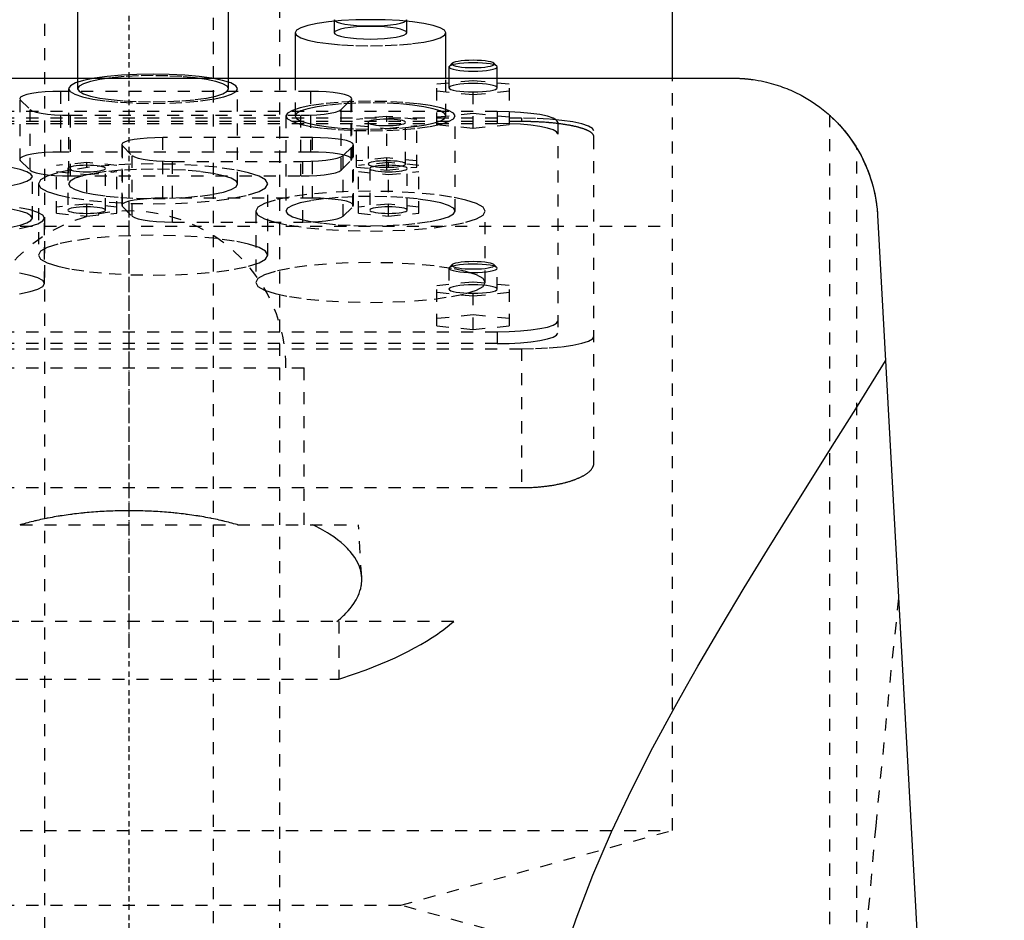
# Model space of a CAD drawing. Extents: x -120 to 120, y -1 to 900.
# Tile 10 of 11: x -9 to 72, y 702 to 776. Entities that reach past the tile are written whole.
import ezdxf

# ---------------------------------------------------------------- set-up
doc = ezdxf.new("R2010")
doc.units = 0
doc.linetypes.add('CENTER', pattern=[1.5, 0.45, -0.5, 0.05, -0.5])
doc.linetypes.add('DASHED', pattern=[2, 1, -1])
for name, color, linetype in [('AM_0', 7, 'CONTINUOUS'), ('AM_3', 7, 'DASHED'), ('AM_7', 7, 'CENTER')]:
    doc.layers.add(name, color=color, linetype=linetype)

msp = doc.modelspace()

# ---------------------------------------------------------------- linework, layer by layer
at = {"layer": 'AM_0', "color": 7, "linetype": 'CONTINUOUS'}
for p, q in [((45, 771.5), (45, 809.3)), ((-4.25, 777.519), (-4.25, 771.5)), ((8.25, 771.5), (8.25, 777.519)), ((17, 776.345), (17, 776.214)), ((23, 776.214), (23, 776.345)), ((13.75, 775.262), (13.75, 771.5)), ((26.25, 771.5), (26.25, 775.262)), ((26.531, 772.493), (26.5, 772.432)), ((26.5, 772.432), (26.5, 771.5)), ((26.777, 772.732), (26.531, 772.493)), ((30.469, 772.493), (30.223, 772.732)), ((30.5, 771.5), (30.5, 772.432)), ((-50, 771.5), (50, 771.5)), ((61.982, 760.16), (72.484, 569.6))]:
    msp.add_line(p, q, dxfattribs=at)
for points in [[(26.25, 775.262), (26.13, 775.474), (25.774, 775.677), (25.197, 775.865), (24.419, 776.03), (23.472, 776.165), (22.392, 776.265), (21.219, 776.327), (20, 776.347), (18.781, 776.327), (17.608, 776.265), (16.528, 776.165), (15.581, 776.03), (14.803, 775.865), (14.226, 775.677), (13.87, 775.474), (13.75, 775.262)], [(28.5, 772.982), (28.154, 772.976), (27.821, 772.959), (27.516, 772.93), (27.249, 772.891), (27.032, 772.844), (26.872, 772.79), (26.777, 772.732)], [(30.223, 772.732), (30.128, 772.79), (29.968, 772.844), (29.751, 772.891), (29.484, 772.93), (29.179, 772.959), (28.846, 772.976), (28.5, 772.982)], [(28.5, 772.78), (28.104, 772.773), (27.725, 772.752), (27.375, 772.719), (27.07, 772.675), (26.822, 772.621), (26.64, 772.56), (26.531, 772.493)], [(30.5, 772.432), (30.462, 772.5), (30.348, 772.565), (30.163, 772.625), (29.914, 772.678), (29.611, 772.721), (29.265, 772.753), (28.89, 772.773), (28.5, 772.78)], [(6.865, 771.5), (5.814, 771.645), (4.624, 771.752), (3.336, 771.819), (2, 771.841), (0.664, 771.819), (-0.624, 771.752), (-1.814, 771.645), (-2.865, 771.5)]]:
    msp.add_lwpolyline(points, dxfattribs=at)
for points in [[(50, 771.5, 0), (50.025, 771.5, 0), (50.075, 771.5, 0), (50.125, 771.499, 0), (50.15, 771.499, 0), (50.175, 771.499, 0), (50.225, 771.498, 0), (50.275, 771.497, 0), (50.324, 771.496, 0), (50.374, 771.494, 0), (50.424, 771.493, 0), (50.449, 771.492, 0), (50.473, 771.491, 0), (50.523, 771.489, 0), (50.572, 771.486, 0), (50.622, 771.484, 0), (50.671, 771.481, 0), (50.72, 771.478, 0), (50.744, 771.477, 0), (50.769, 771.475, 0), (50.817, 771.472, 0), (50.866, 771.469, 0), (50.89, 771.467, 0), (50.914, 771.465, 0), (50.962, 771.461, 0), (51.01, 771.457, 0), (51.034, 771.455, 0), (51.058, 771.453, 0), (51.106, 771.449, 0), (51.153, 771.444, 0), (51.2, 771.44, 0), (51.247, 771.435, 0), (51.293, 771.43, 0), (51.317, 771.428, 0), (51.34, 771.425, 0), (51.386, 771.42, 0), (51.432, 771.414, 0), (51.478, 771.409, 0), (51.523, 771.403, 0), (51.568, 771.397, 0), (51.59, 771.394, 0), (51.613, 771.391, 0), (51.657, 771.385, 0), (51.701, 771.379, 0), (51.854, 771.356, 0), (52.106, 771.314, 0), (52.346, 771.268, 0), (52.462, 771.245, 0), (52.573, 771.221, 0), (52.786, 771.172, 0), (52.99, 771.122, 0), (53.189, 771.069, 0), (53.383, 771.013, 0), (53.573, 770.956, 0), (53.666, 770.926, 0), (53.759, 770.896, 0), (53.942, 770.834, 0), (54.121, 770.77, 0), (54.209, 770.738, 0), (54.296, 770.705, 0), (54.469, 770.637, 0), (54.638, 770.568, 0), (54.721, 770.532, 0), (54.804, 770.497, 0), (54.967, 770.424, 0), (55.127, 770.35, 0), (55.663, 770.08, 0), (56.494, 769.591, 0), (57.217, 769.087, 0), (57.89, 768.541, 0), (58.525, 767.945, 0), (58.827, 767.629, 0), (59.119, 767.3, 0), (59.669, 766.607, 0), (60.172, 765.867, 0), (60.622, 765.083, 0), (61.016, 764.258, 0), (61.35, 763.396, 0), (61.493, 762.953, 0), (61.618, 762.502, 0), (61.818, 761.58, 0), (61.946, 760.638, 0), (61.982, 760.16, 0)], [(58, 768.444, 0), (58.002, 768.442, 0), (58.019, 768.427, 0), (58.053, 768.397, 0), (58.077, 768.375, 0), (58.105, 768.349, 0), (58.175, 768.284, 0), (58.263, 768.202, 0), (58.366, 768.103, 0), (58.485, 767.986, 0), (58.617, 767.852, 0), (58.687, 767.779, 0), (58.759, 767.702, 0), (58.91, 767.538, 0), (59.067, 767.36, 0), (59.237, 767.16, 0), (59.419, 766.935, 0), (59.609, 766.688, 0), (59.706, 766.557, 0), (59.802, 766.422, 0), (59.993, 766.143, 0), (60.178, 765.857, 0), (60.267, 765.713, 0)], [(60.267, 765.713, 0), (60.35, 765.572, 0), (60.511, 765.289, 0), (60.665, 765.001, 0), (60.738, 764.856, 0), (60.81, 764.709, 0), (60.948, 764.414, 0), (61.077, 764.115, 0), (61.199, 763.812, 0), (61.312, 763.506, 0), (61.416, 763.197, 0), (61.465, 763.042, 0), (61.512, 762.886, 0), (61.6, 762.572, 0), (61.679, 762.255, 0), (61.75, 761.937, 0), (61.812, 761.617, 0), (61.865, 761.295, 0), (61.888, 761.134, 0), (61.909, 760.972, 0), (61.945, 760.648, 0), (61.972, 760.323, 0), (61.982, 760.16, 0)], [(36.41, 700.014, 0), (37.036, 701.859, 0), (38.423, 705.5, 0), (39.965, 709.079, 0), (41.63, 712.599, 0), (43.392, 716.06, 0), (45.227, 719.464, 0), (46.165, 721.143, 0), (47.112, 722.808, 0), (49.027, 726.088, 0), (50.953, 729.298, 0), (52.872, 732.435, 0), (54.769, 735.491, 0), (56.627, 738.461, 0), (57.538, 739.912, 0), (58.435, 741.339, 0), (60.178, 744.119, 0), (61.845, 746.794, 0), (62.647, 748.09, 0)]]:
    msp.add_polyline3d(points, dxfattribs=at)
at = {"layer": 'AM_3', "color": 6, "linetype": 'DASHED'}
for p, q in [((-7, 874), (-7, 355.5)), ((7, 355.5), (7, 874)), ((12.5, 396.5), (12.5, 858.5)), ((17, 776.214), (17, 775.262)), ((23, 775.262), (23, 776.214)), ((-4.25, 771.5), (-4.25, 770.625)), ((8.25, 770.625), (8.25, 771.5)), ((13.75, 771.5), (13.75, 768.369)), ((25.5, 771.019), (28.5, 771.32)), ((26.25, 768.369), (26.25, 771.5)), ((26.5, 771.5), (26.5, 770.709)), ((28.5, 771.32), (31.5, 771.019)), ((28.5, 767.359), (28.5, 771.32)), ((30.5, 770.709), (30.5, 771.5)), ((45, 759.25), (45, 771.5)), ((-5, 770.625), (-5, 762.747)), ((9, 762.747), (9, 770.625)), ((25.5, 767.66), (25.5, 771.019)), ((31.5, 767.66), (31.5, 771.019)), ((-8.996, 764.689), (-8.996, 769.711)), ((-8.996, 769.711), (-8.185, 768.912)), ((-5.648, 765.382), (-5.648, 770.404)), ((15.048, 770.404), (-5.648, 770.404)), ((15.048, 765.382), (15.048, 770.404)), ((17.585, 768.912), (18.396, 769.711)), ((18.396, 764.689), (18.396, 769.711)), ((18.448, 764.791), (18.448, 769.814)), ((28.5, 770.117), (25.5, 770.417)), ((31.5, 770.417), (28.5, 770.117)), ((-8.185, 763.89), (-8.185, 768.912)), ((17.585, 763.89), (17.585, 768.912)), ((32.5, 768.182), (-32.5, 768.182)), ((30.5, 768.733), (-30.5, 768.733)), ((-4.837, 768.425), (14.237, 768.425)), ((-4.837, 763.402), (-4.837, 768.425)), ((13, 768.369), (13, 760.49)), ((14.237, 763.402), (14.237, 768.425)), ((21.35, 768.34), (18.85, 768.089)), ((18.85, 764.141), (18.85, 768.089)), ((21.35, 763.891), (21.35, 768.34)), ((23.85, 768.089), (21.35, 768.34)), ((23.85, 764.141), (23.85, 768.089)), ((28.5, 768.563), (25.5, 768.262)), ((27, 760.49), (27, 768.369)), ((31.5, 768.262), (28.5, 768.563)), ((30.5, 768.733), (30.5, 767.748)), ((32.5, 768.182), (32.5, 767.91)), ((58, 768.444), (58, 569.6)), ((32.5, 767.91), (-32.5, 767.91)), ((-30.5, 767.748), (30.5, 767.748)), ((18.85, 767.588), (21.35, 767.337)), ((19.8, 767.839), (19.8, 764.392)), ((21.35, 767.337), (23.85, 767.588)), ((22.9, 764.392), (22.9, 767.839)), ((25.5, 767.66), (28.5, 767.359)), ((28.5, 767.359), (31.5, 767.66)), ((35.5, 767.865), (35.5, 750.383)), ((2.802, 761.561), (2.802, 766.584)), ((15.198, 766.584), (2.802, 766.584)), ((15.198, 761.561), (15.198, 766.584)), ((38.5, 739.634), (38.5, 767.14)), ((-0.598, 765.994), (-0.598, 760.971)), ((-0.546, 760.868), (-0.546, 765.891)), ((-0.546, 765.891), (0.265, 765.092)), ((17.735, 765.092), (18.546, 765.891)), ((18.546, 760.868), (18.546, 765.891)), ((18.598, 760.971), (18.598, 765.994)), ((60.267, 569.6), (60.267, 765.713)), ((15.048, 765.382), (-5.648, 765.382)), ((0.265, 760.07), (0.265, 765.092)), ((17.735, 760.07), (17.735, 765.092)), ((21.35, 764.893), (18.85, 764.642)), ((23.85, 764.642), (21.35, 764.893)), ((-8.996, 764.689), (-8.185, 763.89)), ((-3.5, 764.52), (-6, 764.269)), ((-6, 760.321), (-6, 764.269)), ((-5.05, 764.018), (-5.05, 760.572)), ((-3.5, 760.07), (-3.5, 764.52)), ((-1, 764.269), (-3.5, 764.52)), ((-1.95, 760.572), (-1.95, 764.018)), ((-1, 760.321), (-1, 764.269)), ((3.613, 764.604), (14.387, 764.604)), ((3.613, 759.582), (3.613, 764.604)), ((14.387, 759.582), (14.387, 764.604)), ((17.585, 763.89), (18.396, 764.689)), ((18.85, 764.141), (21.35, 763.891)), ((21.5, 764.52), (19, 764.269)), ((19, 760.321), (19, 764.269)), ((19.95, 764.018), (19.95, 760.572)), ((21.35, 763.891), (23.85, 764.141)), ((21.5, 760.07), (21.5, 764.52)), ((24, 764.269), (21.5, 764.52)), ((23.05, 760.572), (23.05, 764.018)), ((24, 760.321), (24, 764.269)), ((-8, 759.91), (-8, 763.357)), ((-6, 763.768), (-3.5, 763.517)), ((-4.837, 763.402), (14.237, 763.402)), ((-3.5, 763.517), (-1, 763.768)), ((19, 763.768), (21.5, 763.517)), ((21.5, 763.517), (24, 763.768)), ((-7.5, 762.747), (-7.5, 756.838)), ((11.5, 756.838), (11.5, 762.747)), ((15.198, 761.561), (2.802, 761.561)), ((-3.5, 761.073), (-6, 760.822)), ((-1, 760.822), (-3.5, 761.073)), ((-0.546, 760.868), (0.265, 760.07)), ((17.735, 760.07), (18.546, 760.868)), ((21.5, 761.073), (19, 760.822)), ((24, 760.822), (21.5, 761.073)), ((-7, 754.494), (-7, 759.91)), ((-6, 760.321), (-3.5, 760.07)), ((-3.5, 760.07), (-1, 760.321)), ((10.5, 760.49), (10.5, 754.581)), ((19, 760.321), (21.5, 760.07)), ((21.5, 760.07), (24, 760.321)), ((29.5, 754.581), (29.5, 760.49)), ((-45, 759.25), (45, 759.25)), ((-45, 759.25), (0, 759.25)), ((3.613, 759.582), (14.387, 759.582)), ((45, 709.2), (45, 759.25)), ((26.531, 755.817), (26.506, 755.783)), ((26.777, 756.056), (26.531, 755.817)), ((30.469, 755.817), (30.223, 756.056)), ((26.506, 755.783), (26.5, 755.756)), ((26.5, 755.756), (26.5, 754.032)), ((30.5, 754.032), (30.5, 755.756)), ((25.5, 754.342), (28.5, 754.643)), ((25.5, 750.99), (25.5, 754.342)), ((28.5, 754.643), (31.5, 754.342)), ((28.5, 750.689), (28.5, 754.643)), ((31.5, 750.99), (31.5, 754.342)), ((28.5, 753.44), (25.5, 753.741)), ((31.5, 753.741), (28.5, 753.44)), ((28.5, 751.892), (25.5, 751.591)), ((31.5, 751.591), (28.5, 751.892)), ((25.5, 750.99), (28.5, 750.689)), ((28.5, 750.689), (31.5, 750.99)), ((-30.5, 750.5), (30.5, 750.5)), ((30.5, 750.5), (30.5, 749.515)), ((30.5, 749.515), (-30.5, 749.515)), ((-32.5, 749.081), (32.5, 749.081)), ((32.5, 749.081), (32.5, 737.586)), ((-14.5, 747.5), (14.5, 747.5)), ((14.5, 734.5), (14.5, 747.5)), ((-32.5, 737.586), (32.5, 737.586)), ((-19, 734.5), (19, 734.5)), ((19.272, 730.154), (19, 734.5)), ((26.891, 726.5), (-26.891, 726.5)), ((17.375, 726.5), (17.375, 721.733)), ((-17.375, 721.733), (17.375, 721.733)), ((-45, 709.2), (45, 709.2)), ((22.5, 703), (45, 709.2)), ((-22.5, 703), (22.5, 703)), ((45, 696.8), (22.5, 703))]:
    msp.add_line(p, q, dxfattribs=at)
for points in [[(17, 776.345), (17.058, 776.244), (17.228, 776.146), (17.506, 776.056), (17.879, 775.977), (18.333, 775.912), (18.852, 775.864), (19.415, 775.835), (20, 775.825), (20.585, 775.835), (21.148, 775.864), (21.667, 775.912), (22.121, 775.977), (22.494, 776.056), (22.772, 776.146), (22.942, 776.244), (23, 776.345)], [(13.75, 775.262), (13.87, 775.05), (14.226, 774.847), (14.803, 774.659), (15.581, 774.495), (16.528, 774.36), (17.608, 774.259), (18.781, 774.198), (20, 774.177), (21.219, 774.198), (22.392, 774.259), (23.472, 774.36), (24.419, 774.495), (25.197, 774.659), (25.774, 774.847), (26.13, 775.05), (26.25, 775.262)], [(26.5, 772.432), (26.538, 772.364), (26.652, 772.299), (26.837, 772.239), (27.086, 772.187), (27.389, 772.143), (27.735, 772.111), (28.11, 772.092), (28.5, 772.085), (28.89, 772.092), (29.265, 772.111), (29.611, 772.143), (29.914, 772.187), (30.163, 772.239), (30.348, 772.299), (30.462, 772.364), (30.5, 772.432)], [(26.777, 772.732), (26.75, 772.673), (26.789, 772.615), (26.892, 772.559), (27.055, 772.507), (27.273, 772.462), (27.537, 772.425), (27.837, 772.397), (28.162, 772.38), (28.5, 772.375), (28.838, 772.38), (29.163, 772.397), (29.463, 772.425), (29.727, 772.462), (29.945, 772.507), (30.108, 772.559), (30.211, 772.615), (30.25, 772.673), (30.223, 772.732)], [(-2.865, 771.5), (-3.759, 771.316), (-4.429, 771.107), (-4.848, 770.878), (-5, 770.639), (-4.879, 770.4), (-4.49, 770.17), (-3.848, 769.957), (-2.978, 769.771), (-1.914, 769.618), (-0.697, 769.504), (0.625, 769.434), (2, 769.41), (3.375, 769.434), (4.697, 769.504), (5.914, 769.618), (6.978, 769.771), (7.848, 769.957), (8.49, 770.17), (8.879, 770.4), (9, 770.639), (8.848, 770.878), (8.429, 771.107), (7.759, 771.316), (6.865, 771.5)], [(28.5, 771.056), (28.11, 771.049), (27.735, 771.03), (27.389, 770.998), (27.086, 770.954), (26.837, 770.902), (26.652, 770.842), (26.538, 770.777), (26.5, 770.709), (26.538, 770.641), (26.652, 770.576), (26.837, 770.516), (27.086, 770.463), (27.389, 770.42), (27.735, 770.388), (28.11, 770.368), (28.5, 770.362), (28.89, 770.368), (29.265, 770.388), (29.611, 770.42), (29.914, 770.463), (30.163, 770.516), (30.348, 770.576), (30.462, 770.641), (30.5, 770.709)], [(30.5, 770.709), (30.462, 770.777), (30.348, 770.842), (30.163, 770.902), (29.914, 770.954), (29.611, 770.998), (29.265, 771.03), (28.89, 771.049), (28.5, 771.056)], [(-5.648, 770.404), (-6.303, 770.393), (-6.934, 770.36), (-7.516, 770.307), (-8.029, 770.235), (-8.452, 770.148), (-8.77, 770.048), (-8.971, 769.939), (-9.047, 769.825), (-8.996, 769.711)], [(18.396, 769.711), (18.447, 769.825), (18.371, 769.939), (18.17, 770.048), (17.852, 770.148), (17.429, 770.235), (16.916, 770.307), (16.334, 770.36), (15.703, 770.393), (15.048, 770.404)], [(-8.185, 768.912), (-8.002, 768.799), (-7.693, 768.695), (-7.271, 768.603), (-6.752, 768.527), (-6.158, 768.471), (-5.511, 768.436), (-4.837, 768.425)], [(14.237, 768.425), (14.911, 768.436), (15.558, 768.471), (16.152, 768.527), (16.671, 768.603), (17.093, 768.695), (17.402, 768.799), (17.585, 768.912)], [(19.889, 767.749), (20.019, 767.701), (20.201, 767.658), (20.429, 767.622), (20.692, 767.595), (20.981, 767.577), (21.285, 767.57), (21.591, 767.573), (21.887, 767.586), (22.163, 767.61), (22.407, 767.642), (22.609, 767.682), (22.763, 767.728), (22.861, 767.778), (22.899, 767.831), (22.878, 767.884), (22.796, 767.936), (22.658, 767.983), (22.469, 768.025), (22.236, 768.06), (21.968, 768.086), (21.676, 768.102), (21.372, 768.108), (21.066, 768.103), (20.772, 768.088), (20.5, 768.064), (20.262, 768.03), (20.066, 767.989), (19.92, 767.943), (19.83, 767.892), (19.8, 767.839)], [(35.5, 767.865), (35.404, 768.034), (35.119, 768.197), (34.657, 768.347), (34.036, 768.479), (33.278, 768.587), (32.413, 768.667), (31.475, 768.716), (30.5, 768.733)], [(38.5, 767.14), (38.385, 767.344), (38.043, 767.539), (37.489, 767.719), (36.743, 767.877), (35.833, 768.007), (34.796, 768.103), (33.671, 768.162), (32.5, 768.182)], [(19.8, 767.839), (19.822, 767.793), (19.889, 767.749)], [(35.5, 766.88), (35.404, 767.049), (35.119, 767.212), (34.657, 767.362), (34.036, 767.494), (33.278, 767.602), (32.413, 767.682), (31.475, 767.732), (30.5, 767.748)], [(2.802, 766.584), (2.147, 766.573), (1.516, 766.54), (0.934, 766.487), (0.421, 766.415), (-0.002, 766.327), (-0.32, 766.227), (-0.521, 766.118), (-0.597, 766.005), (-0.546, 765.891)], [(18.546, 765.891), (18.597, 766.005), (18.521, 766.118), (18.32, 766.227), (18.002, 766.327), (17.579, 766.415), (17.066, 766.487), (16.484, 766.54), (15.853, 766.573), (15.198, 766.584)], [(-5.648, 765.382), (-6.303, 765.371), (-6.934, 765.338), (-7.516, 765.285), (-8.029, 765.213), (-8.452, 765.125), (-8.77, 765.025), (-8.971, 764.916), (-9.047, 764.803), (-8.996, 764.689)], [(0.265, 765.092), (0.448, 764.979), (0.757, 764.874), (1.179, 764.782), (1.698, 764.707), (2.292, 764.651), (2.939, 764.616), (3.613, 764.604)], [(14.387, 764.604), (15.061, 764.616), (15.708, 764.651), (16.302, 764.707), (16.821, 764.782), (17.243, 764.874), (17.552, 764.979), (17.735, 765.092)], [(18.396, 764.689), (18.447, 764.803), (18.371, 764.916), (18.17, 765.025), (17.852, 765.125), (17.429, 765.213), (16.916, 765.285), (16.334, 765.338), (15.703, 765.371), (15.048, 765.382)], [(-9.757, 762.62), (-9.011, 762.778), (-8.457, 762.958), (-8.115, 763.154), (-8, 763.357), (-8.115, 763.56), (-8.457, 763.756), (-9.011, 763.936), (-9.757, 764.094)], [(-8.185, 763.89), (-8.002, 763.777), (-7.693, 763.672), (-7.271, 763.58), (-6.752, 763.505), (-6.158, 763.448), (-5.511, 763.414), (-4.837, 763.402)], [(14.237, 763.402), (14.911, 763.414), (15.558, 763.448), (16.152, 763.505), (16.671, 763.58), (17.093, 763.672), (17.402, 763.777), (17.585, 763.89)], [(2.802, 761.561), (2.147, 761.55), (1.516, 761.518), (0.934, 761.464), (0.421, 761.392), (-0.002, 761.305), (-0.32, 761.205), (-0.521, 761.096), (-0.597, 760.982), (-0.546, 760.868)], [(18.546, 760.868), (18.597, 760.982), (18.521, 761.096), (18.32, 761.205), (18.002, 761.305), (17.579, 761.392), (17.066, 761.464), (16.484, 761.518), (15.853, 761.55), (15.198, 761.561)], [(-9.05, 759.051), (-8.18, 759.235), (-7.533, 759.445), (-7.135, 759.673), (-7, 759.91), (-7.135, 760.147), (-7.533, 760.375), (-8.18, 760.586), (-9.05, 760.77)], [(-9.757, 759.173), (-9.011, 759.331), (-8.457, 759.511), (-8.115, 759.707), (-8, 759.91), (-8.115, 760.113), (-8.457, 760.309), (-9.011, 760.489), (-9.757, 760.647)], [(0.265, 760.07), (0.448, 759.957), (0.757, 759.852), (1.179, 759.76), (1.698, 759.684), (2.292, 759.628), (2.939, 759.594), (3.613, 759.582)], [(14.387, 759.582), (15.061, 759.594), (15.708, 759.628), (16.302, 759.684), (16.821, 759.76), (17.243, 759.852), (17.552, 759.957), (17.735, 760.07)], [(30.5, 755.756), (30.461, 755.824), (30.346, 755.889), (30.159, 755.95), (29.907, 756.003), (29.601, 756.046), (29.251, 756.078), (28.873, 756.097), (28.48, 756.103), (28.087, 756.096), (27.711, 756.075), (27.366, 756.042), (27.064, 755.998), (26.819, 755.944), (26.639, 755.883), (26.531, 755.817)], [(26.777, 756.056), (26.75, 755.996), (26.79, 755.937), (26.895, 755.881), (27.061, 755.829), (27.282, 755.784), (27.549, 755.747), (27.853, 755.72), (28.181, 755.703), (28.521, 755.698), (28.861, 755.705), (29.187, 755.722), (29.487, 755.751), (29.749, 755.789), (29.963, 755.835), (30.122, 755.888), (30.219, 755.945), (30.25, 756.004), (30.215, 756.063), (30.114, 756.12), (29.951, 756.172), (29.734, 756.217), (29.469, 756.255), (29.167, 756.283), (28.84, 756.3), (28.5, 756.306)], [(28.5, 756.306), (28.154, 756.3), (27.821, 756.282), (27.516, 756.253), (27.249, 756.214), (27.032, 756.167), (26.872, 756.114), (26.777, 756.056)], [(-9.05, 753.634), (-8.18, 753.819), (-7.533, 754.029), (-7.135, 754.257), (-7, 754.494), (-7.135, 754.731), (-7.533, 754.959), (-8.18, 755.169), (-9.05, 755.353)], [(26.5, 755.756), (26.538, 755.688), (26.652, 755.623), (26.837, 755.563), (27.086, 755.51), (27.389, 755.467), (27.735, 755.435), (28.11, 755.415), (28.5, 755.408), (28.89, 755.415), (29.265, 755.435), (29.611, 755.467), (29.914, 755.51), (30.163, 755.563), (30.348, 755.623), (30.462, 755.688), (30.5, 755.756)], [(30.5, 750.5), (31.475, 750.517), (32.413, 750.566), (33.278, 750.646), (34.036, 750.754), (34.657, 750.886), (35.119, 751.036), (35.404, 751.199), (35.5, 751.368)], [(30.5, 749.515), (31.475, 749.532), (32.413, 749.581), (33.278, 749.662), (34.036, 749.769), (34.657, 749.901), (35.119, 750.051), (35.404, 750.214), (35.5, 750.383)], [(32.5, 749.081), (33.671, 749.101), (34.796, 749.16), (35.833, 749.257), (36.743, 749.386), (37.489, 749.544), (38.043, 749.724), (38.385, 749.92), (38.5, 750.123)]]:
    msp.add_lwpolyline(points, dxfattribs=at)
for points in [[(17, 775.262), (17.058, 775.161), (17.228, 775.063), (17.506, 774.973), (17.879, 774.894), (18.333, 774.829), (18.852, 774.781), (19.415, 774.751), (20, 774.741), (20.585, 774.751), (21.148, 774.781), (21.667, 774.829), (22.121, 774.894), (22.494, 774.973), (22.772, 775.063), (22.942, 775.161), (23, 775.262), (22.942, 775.364), (22.772, 775.462), (22.494, 775.552), (22.121, 775.631), (21.667, 775.695), (21.148, 775.743), (20.585, 775.773), (20, 775.783), (19.415, 775.773), (18.852, 775.743), (18.333, 775.695), (17.879, 775.631), (17.506, 775.552), (17.228, 775.462), (17.058, 775.364)], [(-4.25, 770.625), (-4.13, 770.414), (-3.774, 770.21), (-3.197, 770.023), (-2.419, 769.858), (-1.472, 769.723), (-0.392, 769.623), (0.781, 769.561), (2, 769.54), (3.219, 769.561), (4.392, 769.623), (5.472, 769.723), (6.419, 769.858), (7.197, 770.023), (7.774, 770.21), (8.13, 770.414), (8.25, 770.625), (8.13, 770.837), (7.774, 771.041), (7.197, 771.228), (6.419, 771.393), (5.472, 771.528), (4.392, 771.628), (3.219, 771.69), (2, 771.711), (0.781, 771.69), (-0.392, 771.628), (-1.472, 771.528), (-2.419, 771.393), (-3.197, 771.228), (-3.774, 771.041), (-4.13, 770.837)], [(13, 768.369), (13.135, 768.131), (13.533, 767.903), (14.18, 767.693), (15.05, 767.509), (16.111, 767.358), (17.321, 767.245), (18.634, 767.176), (20, 767.153), (21.366, 767.176), (22.679, 767.245), (23.889, 767.358), (24.95, 767.509), (25.82, 767.693), (26.467, 767.903), (26.865, 768.131), (27, 768.369), (26.865, 768.606), (26.467, 768.834), (25.82, 769.044), (24.95, 769.228), (23.889, 769.379), (22.679, 769.492), (21.366, 769.561), (20, 769.584), (18.634, 769.561), (17.321, 769.492), (16.111, 769.379), (15.05, 769.228), (14.18, 769.044), (13.533, 768.834), (13.135, 768.606)], [(13.75, 768.369), (13.87, 768.157), (14.226, 767.953), (14.803, 767.766), (15.581, 767.601), (16.528, 767.466), (17.608, 767.366), (18.781, 767.304), (20, 767.283), (21.219, 767.304), (22.392, 767.366), (23.472, 767.466), (24.419, 767.601), (25.197, 767.766), (25.774, 767.953), (26.13, 768.157), (26.25, 768.369), (26.13, 768.58), (25.774, 768.784), (25.197, 768.971), (24.419, 769.136), (23.472, 769.271), (22.392, 769.371), (21.219, 769.433), (20, 769.454), (18.781, 769.433), (17.608, 769.371), (16.528, 769.271), (15.581, 769.136), (14.803, 768.971), (14.226, 768.784), (13.87, 768.58)], [(-7.5, 762.747), (-7.317, 762.425), (-6.777, 762.116), (-5.899, 761.831), (-4.718, 761.581), (-3.278, 761.375), (-1.635, 761.223), (0.147, 761.129), (2, 761.097), (3.853, 761.129), (5.635, 761.223), (7.278, 761.375), (8.718, 761.581), (9.899, 761.831), (10.777, 762.116), (11.317, 762.425), (11.5, 762.747), (11.317, 763.069), (10.777, 763.378), (9.899, 763.664), (8.718, 763.914), (7.278, 764.119), (5.635, 764.271), (3.853, 764.365), (2, 764.397), (0.147, 764.365), (-1.635, 764.271), (-3.278, 764.119), (-4.718, 763.914), (-5.899, 763.664), (-6.777, 763.378), (-7.317, 763.069)], [(-1.95, 764.018), (-1.98, 764.071), (-2.068, 764.121), (-2.211, 764.168), (-2.404, 764.209), (-2.639, 764.242), (-2.907, 764.267), (-3.198, 764.282), (-3.5, 764.288), (-3.802, 764.282), (-4.093, 764.267), (-4.361, 764.242), (-4.596, 764.209), (-4.789, 764.168), (-4.932, 764.121), (-5.02, 764.071), (-5.05, 764.018), (-5.02, 763.966), (-4.932, 763.915), (-4.789, 763.869), (-4.596, 763.828), (-4.361, 763.795), (-4.093, 763.77), (-3.802, 763.754), (-3.5, 763.749), (-3.198, 763.754), (-2.907, 763.77), (-2.639, 763.795), (-2.404, 763.828), (-2.211, 763.869), (-2.068, 763.915), (-1.98, 763.966)], [(-5, 762.747), (-4.865, 762.51), (-4.467, 762.282), (-3.82, 762.072), (-2.95, 761.888), (-1.889, 761.736), (-0.679, 761.624), (0.634, 761.555), (2, 761.531), (3.366, 761.555), (4.679, 761.624), (5.889, 761.736), (6.95, 761.888), (7.82, 762.072), (8.467, 762.282), (8.865, 762.51), (9, 762.747), (8.865, 762.984), (8.467, 763.212), (7.82, 763.422), (6.95, 763.607), (5.889, 763.758), (4.679, 763.87), (3.366, 763.939), (2, 763.963), (0.634, 763.939), (-0.679, 763.87), (-1.889, 763.758), (-2.95, 763.607), (-3.82, 763.422), (-4.467, 763.212), (-4.865, 762.984)], [(22.9, 764.392), (22.87, 764.444), (22.782, 764.495), (22.639, 764.541), (22.446, 764.582), (22.211, 764.616), (21.943, 764.641), (21.652, 764.656), (21.35, 764.661), (21.048, 764.656), (20.757, 764.641), (20.489, 764.616), (20.254, 764.582), (20.061, 764.541), (19.918, 764.495), (19.83, 764.444), (19.8, 764.392), (19.83, 764.339), (19.918, 764.289), (20.061, 764.242), (20.254, 764.202), (20.489, 764.168), (20.757, 764.143), (21.048, 764.128), (21.35, 764.123), (21.652, 764.128), (21.943, 764.143), (22.211, 764.168), (22.446, 764.202), (22.639, 764.242), (22.782, 764.289), (22.87, 764.339)], [(23.05, 764.018), (23.02, 764.071), (22.932, 764.121), (22.789, 764.168), (22.596, 764.209), (22.361, 764.242), (22.093, 764.267), (21.802, 764.282), (21.5, 764.288), (21.198, 764.282), (20.907, 764.267), (20.639, 764.242), (20.404, 764.209), (20.211, 764.168), (20.068, 764.121), (19.98, 764.071), (19.95, 764.018), (19.98, 763.966), (20.068, 763.915), (20.211, 763.869), (20.404, 763.828), (20.639, 763.795), (20.907, 763.77), (21.198, 763.754), (21.5, 763.749), (21.802, 763.754), (22.093, 763.77), (22.361, 763.795), (22.596, 763.828), (22.789, 763.869), (22.932, 763.915), (23.02, 763.966)], [(10.5, 760.49), (10.683, 760.168), (11.223, 759.859), (12.101, 759.574), (13.282, 759.324), (14.722, 759.118), (16.365, 758.966), (18.147, 758.872), (20, 758.84), (21.853, 758.872), (23.635, 758.966), (25.278, 759.118), (26.718, 759.324), (27.899, 759.574), (28.777, 759.859), (29.317, 760.168), (29.5, 760.49), (29.317, 760.812), (28.777, 761.121), (27.899, 761.407), (26.718, 761.657), (25.278, 761.862), (23.635, 762.014), (21.853, 762.108), (20, 762.14), (18.147, 762.108), (16.365, 762.014), (14.722, 761.862), (13.282, 761.657), (12.101, 761.407), (11.223, 761.121), (10.683, 760.812)], [(13, 760.49), (13.135, 760.253), (13.533, 760.025), (14.18, 759.815), (15.05, 759.631), (16.111, 759.479), (17.321, 759.367), (18.634, 759.298), (20, 759.275), (21.366, 759.298), (22.679, 759.367), (23.889, 759.479), (24.95, 759.631), (25.82, 759.815), (26.467, 760.025), (26.865, 760.253), (27, 760.49), (26.865, 760.727), (26.467, 760.955), (25.82, 761.165), (24.95, 761.35), (23.889, 761.501), (22.679, 761.613), (21.366, 761.682), (20, 761.706), (18.634, 761.682), (17.321, 761.613), (16.111, 761.501), (15.05, 761.35), (14.18, 761.165), (13.533, 760.955), (13.135, 760.727)], [(-1.95, 760.572), (-1.98, 760.624), (-2.068, 760.675), (-2.211, 760.721), (-2.404, 760.762), (-2.639, 760.795), (-2.907, 760.82), (-3.198, 760.836), (-3.5, 760.841), (-3.802, 760.836), (-4.093, 760.82), (-4.361, 760.795), (-4.596, 760.762), (-4.789, 760.721), (-4.932, 760.675), (-5.02, 760.624), (-5.05, 760.572), (-5.02, 760.519), (-4.932, 760.469), (-4.789, 760.422), (-4.596, 760.381), (-4.361, 760.348), (-4.093, 760.323), (-3.802, 760.308), (-3.5, 760.302), (-3.198, 760.308), (-2.907, 760.323), (-2.639, 760.348), (-2.404, 760.381), (-2.211, 760.422), (-2.068, 760.469), (-1.98, 760.519)], [(23.05, 760.572), (23.02, 760.624), (22.932, 760.675), (22.789, 760.721), (22.596, 760.762), (22.361, 760.795), (22.093, 760.82), (21.802, 760.836), (21.5, 760.841), (21.198, 760.836), (20.907, 760.82), (20.639, 760.795), (20.404, 760.762), (20.211, 760.721), (20.068, 760.675), (19.98, 760.624), (19.95, 760.572), (19.98, 760.519), (20.068, 760.469), (20.211, 760.422), (20.404, 760.381), (20.639, 760.348), (20.907, 760.323), (21.198, 760.308), (21.5, 760.302), (21.802, 760.308), (22.093, 760.323), (22.361, 760.348), (22.596, 760.381), (22.789, 760.422), (22.932, 760.469), (23.02, 760.519)], [(-7.5, 756.838), (-7.317, 756.516), (-6.777, 756.207), (-5.899, 755.922), (-4.718, 755.672), (-3.278, 755.466), (-1.635, 755.314), (0.147, 755.22), (2, 755.188), (3.853, 755.22), (5.635, 755.314), (7.278, 755.466), (8.718, 755.672), (9.899, 755.922), (10.777, 756.207), (11.317, 756.516), (11.5, 756.838), (11.317, 757.16), (10.777, 757.469), (9.899, 757.755), (8.718, 758.005), (7.278, 758.21), (5.635, 758.362), (3.853, 758.456), (2, 758.488), (0.147, 758.456), (-1.635, 758.362), (-3.278, 758.21), (-4.718, 758.005), (-5.899, 757.755), (-6.777, 757.469), (-7.317, 757.16)], [(10.5, 754.581), (10.683, 754.259), (11.223, 753.949), (12.101, 753.664), (13.282, 753.414), (14.722, 753.209), (16.365, 753.057), (18.147, 752.963), (20, 752.931), (21.853, 752.963), (23.635, 753.057), (25.278, 753.209), (26.718, 753.414), (27.899, 753.664), (28.777, 753.949), (29.317, 754.259), (29.5, 754.581), (29.317, 754.903), (28.777, 755.212), (27.899, 755.497), (26.718, 755.747), (25.278, 755.952), (23.635, 756.105), (21.853, 756.199), (20, 756.23), (18.147, 756.199), (16.365, 756.105), (14.722, 755.952), (13.282, 755.747), (12.101, 755.497), (11.223, 755.212), (10.683, 754.903)], [(30.5, 754.032), (30.462, 754.1), (30.348, 754.165), (30.163, 754.225), (29.914, 754.278), (29.611, 754.321), (29.265, 754.353), (28.89, 754.373), (28.5, 754.38), (28.11, 754.373), (27.735, 754.353), (27.389, 754.321), (27.086, 754.278), (26.837, 754.225), (26.652, 754.165), (26.538, 754.1), (26.5, 754.032), (26.538, 753.965), (26.652, 753.899), (26.837, 753.839), (27.086, 753.787), (27.389, 753.744), (27.735, 753.711), (28.11, 753.692), (28.5, 753.685), (28.89, 753.692), (29.265, 753.711), (29.611, 753.744), (29.914, 753.787), (30.163, 753.839), (30.348, 753.899), (30.462, 753.965)]]:
    msp.add_lwpolyline(points, close=True, dxfattribs=at)
for points in [[(38.5, 766.644, 0), (38.5, 766.653, 0), (38.499, 766.671, 0), (38.496, 766.689, 0), (38.495, 766.699, 0), (38.493, 766.708, 0), (38.488, 766.726, 0), (38.482, 766.744, 0), (38.475, 766.762, 0), (38.466, 766.781, 0), (38.456, 766.799, 0), (38.451, 766.808, 0), (38.445, 766.818, 0), (38.433, 766.836, 0), (38.419, 766.854, 0), (38.404, 766.873, 0), (38.388, 766.891, 0), (38.371, 766.909, 0), (38.361, 766.919, 0), (38.352, 766.928, 0), (38.332, 766.946, 0), (38.31, 766.964, 0), (38.299, 766.973, 0), (38.288, 766.982, 0), (38.264, 767, 0), (38.238, 767.018, 0), (38.225, 767.027, 0), (38.212, 767.036, 0), (38.184, 767.054, 0), (38.155, 767.072, 0), (38.125, 767.09, 0), (38.093, 767.107, 0), (38.06, 767.125, 0), (38.044, 767.134, 0), (38.026, 767.142, 0), (37.991, 767.16, 0), (37.955, 767.177, 0), (37.917, 767.194, 0), (37.878, 767.211, 0), (37.839, 767.227, 0), (37.818, 767.236, 0), (37.797, 767.244, 0), (37.755, 767.26, 0), (37.712, 767.277, 0), (37.668, 767.293, 0), (37.622, 767.309, 0), (37.576, 767.325, 0), (37.552, 767.332, 0), (37.528, 767.34, 0), (37.48, 767.356, 0), (37.43, 767.371, 0), (37.38, 767.386, 0), (37.329, 767.401, 0), (37.277, 767.415, 0), (37.25, 767.423, 0), (37.224, 767.43, 0), (37.17, 767.444, 0), (37.115, 767.458, 0), (37.06, 767.472, 0), (37.004, 767.485, 0), (36.947, 767.499, 0), (36.918, 767.505, 0), (36.89, 767.512, 0), (36.832, 767.525, 0), (36.773, 767.537, 0), (36.743, 767.544, 0), (36.714, 767.55, 0), (36.653, 767.562, 0), (36.592, 767.574, 0), (36.561, 767.58, 0), (36.529, 767.586, 0), (36.466, 767.598, 0), (36.401, 767.61, 0), (36.336, 767.621, 0), (36.269, 767.633, 0), (36.201, 767.644, 0), (36.167, 767.65, 0), (36.133, 767.655, 0), (36.063, 767.666, 0), (35.992, 767.677, 0), (35.921, 767.687, 0), (35.849, 767.697, 0), (35.775, 767.708, 0), (35.738, 767.713, 0), (35.701, 767.718, 0), (35.626, 767.727, 0), (35.551, 767.737, 0), (35.474, 767.746, 0), (35.397, 767.755, 0), (35.319, 767.764, 0), (35.28, 767.768, 0), (35.24, 767.772, 0), (35.161, 767.781, 0), (35.081, 767.789, 0), (35.001, 767.796, 0), (34.919, 767.804, 0), (34.838, 767.811, 0), (34.797, 767.815, 0), (34.756, 767.818, 0), (34.673, 767.825, 0), (34.59, 767.832, 0), (34.506, 767.838, 0), (34.422, 767.844, 0), (34.338, 767.85, 0), (34.296, 767.853, 0), (34.253, 767.855, 0), (34.168, 767.861, 0), (34.083, 767.866, 0), (34.04, 767.868, 0), (33.998, 767.87, 0), (33.912, 767.875, 0), (33.826, 767.879, 0), (33.783, 767.881, 0), (33.74, 767.883, 0), (33.654, 767.887, 0), (33.568, 767.89, 0), (33.482, 767.893, 0), (33.396, 767.896, 0), (33.309, 767.898, 0), (33.266, 767.9, 0), (33.223, 767.901, 0), (33.137, 767.903, 0), (33.052, 767.904, 0), (32.966, 767.906, 0), (32.881, 767.907, 0), (32.795, 767.908, 0), (32.753, 767.909, 0), (32.711, 767.909, 0), (32.626, 767.909, 0), (32.542, 767.91, 0), (32.5, 767.91, 0)], [(32.5, 737.586, 0), (32.542, 737.586, 0), (32.627, 737.587, 0), (32.712, 737.587, 0), (32.755, 737.588, 0), (32.797, 737.589, 0), (32.883, 737.59, 0), (32.969, 737.593, 0), (33.055, 737.595, 0), (33.142, 737.598, 0), (33.228, 737.601, 0), (33.271, 737.603, 0), (33.315, 737.605, 0), (33.401, 737.61, 0), (33.488, 737.614, 0), (33.575, 737.62, 0), (33.661, 737.625, 0), (33.748, 737.631, 0), (33.791, 737.635, 0), (33.834, 737.638, 0), (33.92, 737.645, 0), (34.007, 737.653, 0), (34.05, 737.656, 0), (34.092, 737.66, 0), (34.178, 737.669, 0), (34.263, 737.678, 0), (34.306, 737.682, 0), (34.348, 737.687, 0), (34.433, 737.697, 0), (34.517, 737.707, 0), (34.601, 737.717, 0), (34.685, 737.728, 0), (34.768, 737.74, 0), (34.809, 737.746, 0), (34.85, 737.751, 0), (34.932, 737.764, 0), (35.013, 737.776, 0), (35.094, 737.789, 0), (35.174, 737.803, 0), (35.253, 737.817, 0), (35.293, 737.824, 0), (35.332, 737.831, 0), (35.41, 737.846, 0), (35.488, 737.861, 0), (35.564, 737.876, 0), (35.64, 737.892, 0), (35.715, 737.908, 0), (35.752, 737.916, 0), (35.789, 737.924, 0), (35.862, 737.941, 0), (35.935, 737.958, 0), (36.006, 737.976, 0), (36.077, 737.993, 0), (36.146, 738.011, 0), (36.181, 738.021, 0), (36.215, 738.03, 0), (36.282, 738.048, 0), (36.349, 738.067, 0), (36.414, 738.086, 0), (36.479, 738.106, 0), (36.542, 738.125, 0), (36.574, 738.135, 0), (36.605, 738.145, 0), (36.666, 738.165, 0), (36.726, 738.185, 0), (36.755, 738.195, 0), (36.785, 738.205, 0), (36.843, 738.226, 0), (36.901, 738.247, 0), (36.93, 738.258, 0), (36.959, 738.269, 0), (37.015, 738.291, 0), (37.071, 738.313, 0), (37.126, 738.335, 0), (37.181, 738.358, 0), (37.234, 738.381, 0), (37.261, 738.393, 0), (37.287, 738.405, 0), (37.339, 738.429, 0), (37.39, 738.453, 0), (37.44, 738.477, 0), (37.489, 738.502, 0), (37.537, 738.527, 0), (37.561, 738.54, 0), (37.584, 738.552, 0), (37.63, 738.578, 0), (37.675, 738.604, 0), (37.719, 738.63, 0), (37.762, 738.656, 0), (37.804, 738.682, 0), (37.825, 738.696, 0), (37.845, 738.709, 0), (37.885, 738.736, 0), (37.923, 738.763, 0), (37.96, 738.791, 0), (37.996, 738.818, 0), (38.031, 738.846, 0), (38.048, 738.86, 0), (38.065, 738.874, 0), (38.097, 738.902, 0), (38.129, 738.93, 0), (38.159, 738.958, 0), (38.188, 738.987, 0), (38.215, 739.015, 0), (38.228, 739.029, 0), (38.241, 739.044, 0), (38.266, 739.073, 0), (38.29, 739.101, 0), (38.301, 739.116, 0), (38.312, 739.13, 0), (38.334, 739.159, 0), (38.353, 739.188, 0), (38.363, 739.203, 0), (38.372, 739.217, 0), (38.389, 739.246, 0), (38.405, 739.275, 0), (38.42, 739.304, 0), (38.434, 739.333, 0), (38.446, 739.362, 0), (38.452, 739.377, 0), (38.457, 739.391, 0), (38.466, 739.42, 0), (38.475, 739.449, 0), (38.482, 739.478, 0), (38.488, 739.506, 0), (38.493, 739.535, 0), (38.495, 739.549, 0), (38.496, 739.563, 0), (38.499, 739.592, 0), (38.5, 739.62, 0), (38.5, 739.634, 0)], [(9.024, 734.5, 0), (8.954, 734.521, 0), (8.813, 734.562, 0), (8.67, 734.602, 0), (8.598, 734.622, 0), (8.526, 734.642, 0), (8.38, 734.681, 0), (8.233, 734.719, 0), (8.084, 734.757, 0), (7.934, 734.794, 0), (7.782, 734.831, 0), (7.706, 734.849, 0), (7.629, 734.866, 0), (7.475, 734.902, 0), (7.32, 734.936, 0), (7.163, 734.97, 0), (7.005, 735.002, 0), (6.846, 735.035, 0), (6.766, 735.05, 0), (6.685, 735.066, 0), (6.524, 735.097, 0), (6.361, 735.127, 0), (6.28, 735.141, 0), (6.198, 735.156, 0), (6.033, 735.184, 0), (5.867, 735.212, 0), (5.784, 735.226, 0), (5.701, 735.239, 0), (5.533, 735.265, 0), (5.365, 735.291, 0), (5.195, 735.315, 0), (5.025, 735.339, 0), (4.854, 735.362, 0), (4.768, 735.373, 0), (4.682, 735.384, 0), (4.51, 735.405, 0), (4.337, 735.426, 0), (4.163, 735.446, 0), (3.989, 735.465, 0), (3.814, 735.483, 0), (3.726, 735.491, 0), (3.638, 735.5, 0), (3.462, 735.516, 0), (3.286, 735.532, 0), (3.109, 735.547, 0), (2.932, 735.561, 0), (2.755, 735.574, 0), (2.666, 735.58, 0), (2.577, 735.586, 0), (2.4, 735.598, 0), (2.222, 735.608, 0), (2.043, 735.618, 0), (1.865, 735.627, 0), (1.687, 735.635, 0), (1.598, 735.639, 0), (1.509, 735.642, 0), (1.331, 735.649, 0), (1.152, 735.655, 0), (0.974, 735.659, 0), (0.797, 735.663, 0), (0.619, 735.667, 0), (0.53, 735.668, 0), (0.442, 735.669, 0), (0.265, 735.671, 0), (0.088, 735.671, 0), (0, 735.672, 0), (-0.088, 735.671, 0), (-0.265, 735.671, 0), (-0.442, 735.669, 0), (-0.53, 735.668, 0), (-0.619, 735.667, 0), (-0.797, 735.663, 0), (-0.974, 735.659, 0), (-1.152, 735.655, 0), (-1.331, 735.649, 0), (-1.509, 735.642, 0), (-1.598, 735.639, 0), (-1.687, 735.635, 0), (-1.865, 735.627, 0), (-2.043, 735.618, 0), (-2.222, 735.608, 0), (-2.4, 735.598, 0), (-2.577, 735.586, 0), (-2.666, 735.58, 0), (-2.755, 735.574, 0), (-2.932, 735.561, 0), (-3.109, 735.547, 0), (-3.286, 735.532, 0), (-3.462, 735.516, 0), (-3.638, 735.5, 0), (-3.726, 735.491, 0), (-3.814, 735.483, 0), (-3.989, 735.465, 0), (-4.163, 735.446, 0), (-4.337, 735.426, 0), (-4.51, 735.405, 0), (-4.682, 735.384, 0), (-4.768, 735.373, 0), (-4.854, 735.362, 0), (-5.025, 735.339, 0), (-5.195, 735.315, 0), (-5.365, 735.291, 0), (-5.533, 735.265, 0), (-5.701, 735.239, 0), (-5.784, 735.226, 0), (-5.867, 735.212, 0), (-6.033, 735.184, 0), (-6.198, 735.156, 0), (-6.28, 735.141, 0), (-6.361, 735.127, 0), (-6.524, 735.097, 0), (-6.685, 735.066, 0), (-6.766, 735.05, 0), (-6.846, 735.035, 0), (-7.005, 735.002, 0), (-7.163, 734.97, 0), (-7.32, 734.936, 0), (-7.475, 734.902, 0), (-7.629, 734.866, 0), (-7.706, 734.849, 0), (-7.782, 734.831, 0), (-7.934, 734.794, 0), (-8.084, 734.757, 0), (-8.233, 734.719, 0), (-8.38, 734.681, 0), (-8.526, 734.642, 0), (-8.598, 734.622, 0), (-8.67, 734.602, 0), (-8.813, 734.562, 0), (-8.954, 734.521, 0), (-9.024, 734.5, 0)], [(19.272, 730.154, 0), (19.261, 730.284, 0), (19.222, 730.541, 0), (19.162, 730.794, 0), (19.124, 730.918, 0), (19.08, 731.043, 0), (18.977, 731.292, 0), (18.849, 731.543, 0), (18.698, 731.795, 0), (18.522, 732.046, 0), (18.322, 732.296, 0), (18.212, 732.421, 0), (18.096, 732.544, 0), (17.847, 732.791, 0), (17.573, 733.034, 0), (17.275, 733.273, 0), (16.954, 733.508, 0), (16.61, 733.739, 0), (16.429, 733.852, 0), (16.244, 733.964, 0), (15.856, 734.183, 0), (15.449, 734.396, 0), (15.238, 734.5, 0)], [(17.213, 726.5, 0), (17.33, 726.595, 0), (17.553, 726.788, 0), (17.764, 726.984, 0), (17.865, 727.082, 0), (17.963, 727.181, 0), (18.148, 727.381, 0), (18.32, 727.583, 0), (18.478, 727.787, 0), (18.622, 727.992, 0), (18.752, 728.198, 0), (18.812, 728.301, 0), (18.868, 728.404, 0), (18.97, 728.612, 0), (19.057, 728.819, 0), (19.129, 729.027, 0), (19.187, 729.234, 0), (19.231, 729.44, 0), (19.247, 729.543, 0), (19.26, 729.646, 0), (19.275, 729.85, 0), (19.276, 730.053, 0), (19.272, 730.154, 0)], [(63.73, 728.445, 0), (63.093, 722.445, 0), (61.836, 709.583, 0), (60.603, 695.589, 0), (59.995, 688.173, 0)], [(17.375, 721.733, 0), (17.704, 721.836, 0), (18.357, 722.048, 0), (19.001, 722.27, 0), (19.319, 722.384, 0), (19.635, 722.499, 0), (20.256, 722.737, 0), (20.864, 722.983, 0), (21.457, 723.236, 0), (22.035, 723.496, 0), (22.594, 723.762, 0), (22.868, 723.898, 0), (23.136, 724.035, 0), (23.658, 724.312, 0), (24.16, 724.594, 0), (24.642, 724.88, 0), (25.101, 725.17, 0), (25.539, 725.463, 0), (25.75, 725.61, 0), (25.954, 725.758, 0), (26.347, 726.054, 0), (26.716, 726.351, 0), (26.891, 726.5, 0)]]:
    msp.add_polyline3d(points, dxfattribs=at)
msp.add_arc((0, 747.5), 13, 0, 180, dxfattribs=at)
at = {"layer": 'AM_7', "color": 4, "linetype": 'CENTER'}
for p, q in [((0, 899.925), (0, 329.575)), ((0, 863.462), (0, 754.288)), ((0, 764.212), (0, 655.038)), ((0, 762.2), (0, 724.8))]:
    msp.add_line(p, q, dxfattribs=at)

doc.saveas('drawing.dxf')
